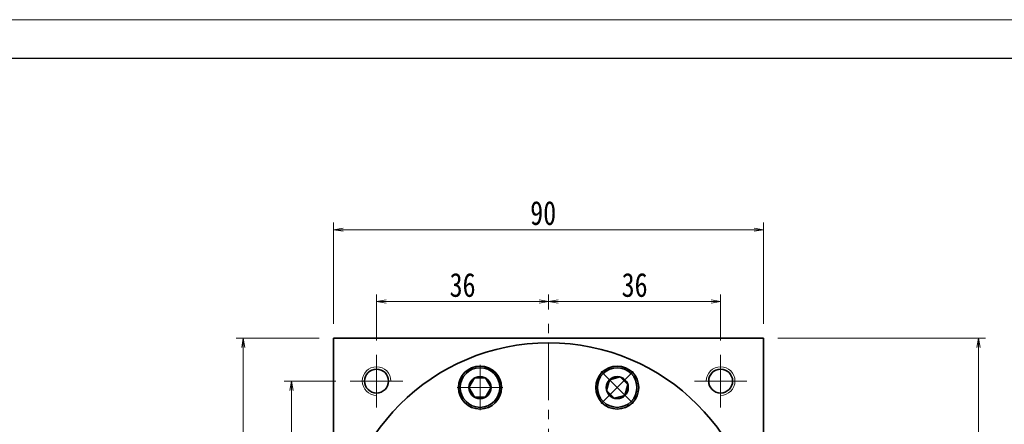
# Model space of a CAD drawing. Header units: millimetres. Extents: x -20 to 662, y -23 to 457.
# Tile 6 of 6: x 270 to 476, y 372 to 457. Entities that reach past the tile are written whole.
import ezdxf

# ---------------------------------------------------------------- set-up
doc = ezdxf.new("R2010")
doc.units = ezdxf.units.MM
doc.set_wipeout_variables(frame=1)
doc.linetypes.add('点画线', pattern=[18, 12, -2, 2, -2])
for name, color, linetype, lineweight in [('中心线层', 1, '点画线', 18), ('图框_外框线', 7, 'Continuous', 18), ('尺寸线层', 3, 'Continuous', 18), ('粗实线层', 7, 'Continuous', 35)]:
    doc.layers.add(name, color=color, linetype=linetype, lineweight=lineweight)
doc.styles.add('宋体', font='SimSun.ttf', dxfattribs={"width": 0.8})
doc.dimstyles.new('A水平标注$0', dxfattribs={"dimtxt": 3.5, "dimasz": 2, "dimexe": 1.5, "dimexo": 3, "dimgap": 1.1, "dimtad": 1, "dimtoh": 1, "dimdec": 4, "dimdsep": 46, "dimtxsty": '宋体', "dimblk": 'OPEN', "dimcen": 3, "dimclrd": 3, "dimclre": 3, "dimclrt": 6, "dimadec": 0, "dimazin": 0, "dimtm": 1e-09, "dimtfac": 1, "dimtdec": 4, "dimtix": 1, "dimtmove": 0, "dimatfit": 3, "dimldrblk": 'OPEN', "dimfxl": 0, "dimlwd": 13, "dimlwe": 13, "dimarcsym": 0})

# ---------------------------------------------------------------- blocks, each defined once
blk = doc.blocks.new('_Open')
at = {"color": 0, "linetype": 'ByBlock', "lineweight": -2}
for p, q in [((-1, 0.17), (0, 0)), ((-1, -0.17), (0, 0)), ((0, 0), (-1, 0))]:
    blk.add_line(p, q, dxfattribs=at)
blk = doc.blocks.new('*D17')
at = {"layer": 'Defpoints', "color": 0, "transparency": 16777216}
for p in [(344.55, 398.09), (380.55, 393.47), (344.55, 386.97)]:
    blk.add_point(p, dxfattribs=at)
at = {"layer": '尺寸线层', "color": 3, "lineweight": 13, "transparency": 16777216}
for p, q in [((344.55, 389.97), (344.55, 399.59)), ((378.55, 398.09), (346.55, 398.09)), ((380.55, 396.47), (380.55, 399.59))]:
    blk.add_line(p, q, dxfattribs=at)
at = {"layer": '尺寸线层', "color": 3, "lineweight": 13, "transparency": 16777216, "xscale": 2, "yscale": 2, "zscale": 2, "rotation": 180}
blk.add_blockref('_Open', (344.55, 398.09), dxfattribs=at)
at = {"layer": '尺寸线层', "color": 3, "lineweight": 13, "transparency": 16777216, "xscale": 2, "yscale": 2, "zscale": 2}
blk.add_blockref('_Open', (380.55, 398.09), dxfattribs=at)
at = {"layer": '尺寸线层', "color": 6, "transparency": 16777216, "insert": (362.55, 401.54), "char_height": 5, "attachment_point": 5, "style": '宋体', "bg_fill": 3, "box_fill_scale": 1.1, "bg_fill_color": 257, "bg_fill_transparency": 0}
blk.add_mtext('36', dxfattribs=at)
blk = doc.blocks.new('*D18')
at = {"layer": 'Defpoints', "color": 0, "transparency": 16777216}
for p in [(416.55, 398.09), (380.55, 393.47), (416.55, 386.97)]:
    blk.add_point(p, dxfattribs=at)
at = {"layer": '尺寸线层', "color": 3, "lineweight": 13, "transparency": 16777216}
for p, q in [((380.55, 396.47), (380.55, 399.59)), ((382.55, 398.09), (414.55, 398.09)), ((416.55, 389.97), (416.55, 399.59))]:
    blk.add_line(p, q, dxfattribs=at)
at = {"layer": '尺寸线层', "color": 3, "lineweight": 13, "transparency": 16777216, "xscale": 2, "yscale": 2, "zscale": 2, "rotation": 180}
blk.add_blockref('_Open', (380.55, 398.09), dxfattribs=at)
at = {"layer": '尺寸线层', "color": 3, "lineweight": 13, "transparency": 16777216, "xscale": 2, "yscale": 2, "zscale": 2}
blk.add_blockref('_Open', (416.55, 398.09), dxfattribs=at)
at = {"layer": '尺寸线层', "color": 6, "transparency": 16777216, "insert": (398.55, 401.54), "char_height": 5, "attachment_point": 5, "style": '宋体', "bg_fill": 3, "box_fill_scale": 1.1, "bg_fill_color": 257, "bg_fill_transparency": 0}
blk.add_mtext('36', dxfattribs=at)
blk = doc.blocks.new('*D19')
at = {"layer": 'Defpoints', "color": 0, "transparency": 16777216}
for p in [(339.05, 381.47), (326.75, 345.47), (327.66, 345.47)]:
    blk.add_point(p, dxfattribs=at)
at = {"layer": '尺寸线层', "color": 3, "lineweight": 13, "transparency": 16777216}
for p, q in [((336.05, 381.47), (325.25, 381.47)), ((326.75, 379.47), (326.75, 347.47)), ((324.66, 345.47), (325.25, 345.47))]:
    blk.add_line(p, q, dxfattribs=at)
at = {"layer": '尺寸线层', "color": 3, "lineweight": 13, "transparency": 16777216, "xscale": 2, "yscale": 2, "zscale": 2}
for p, rotation in [((326.75, 381.47), 90), ((326.75, 345.47), 270)]:
    blk.add_blockref('_Open', p, dxfattribs=dict(at, rotation=rotation))
at = {"layer": '尺寸线层', "color": 6, "transparency": 16777216, "insert": (323.31, 363.47), "char_height": 5, "attachment_point": 5, "rotation": 90, "style": '宋体', "bg_fill": 3, "box_fill_scale": 1.1, "bg_fill_color": 257, "bg_fill_transparency": 0}
blk.add_mtext('36', dxfattribs=at)
blk = doc.blocks.new('*D21')
at = {"layer": 'Defpoints', "color": 0, "transparency": 16777216}
for p in [(425.55, 390.47), (425.15, 144.47), (470.49, 144.47)]:
    blk.add_point(p, dxfattribs=at)
at = {"layer": '尺寸线层', "color": 3, "lineweight": 13, "transparency": 16777216}
for p, q in [((428.55, 390.47), (471.99, 390.47)), ((470.49, 388.47), (470.49, 146.47)), ((428.15, 144.47), (471.99, 144.47))]:
    blk.add_line(p, q, dxfattribs=at)
at = {"layer": '尺寸线层', "color": 3, "lineweight": 13, "transparency": 16777216, "xscale": 2, "yscale": 2, "zscale": 2}
for p, rotation in [((470.49, 390.47), 89.99999999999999), ((470.49, 144.47), 270)]:
    blk.add_blockref('_Open', p, dxfattribs=dict(at, rotation=rotation))
at = {"layer": '尺寸线层', "color": 6, "transparency": 16777216, "insert": (467.04, 267.47), "char_height": 5, "attachment_point": 5, "rotation": 90, "style": '宋体', "bg_fill": 3, "box_fill_scale": 1.1, "bg_fill_color": 257, "bg_fill_transparency": 0}
blk.add_mtext('246', dxfattribs=at)
blk = doc.blocks.new('*X6')
at = {"layer": '中心线层', "linetype": '点画线', "lineweight": 18}
for p, q in [((0, -4.76), (0, 4.76)), ((-4.76, 0), (4.76, 0))]:
    blk.add_line(p, q, dxfattribs=at)
at = {"layer": '粗实线层'}
for p, q in [((-2.31, 0), (-1.15, 2)), ((-2.31, 0), (-1.15, -2)), ((-1.15, 2), (1.15, 2)), ((2.31, 0), (1.15, 2)), ((2.31, 0), (1.15, 2)), ((2.31, 0), (1.15, -2)), ((-1.15, -2), (1.15, -2))]:
    blk.add_line(p, q, dxfattribs=at)
blk.add_circle((0, 0), 2.31, dxfattribs=at)
for start, end in [(0, 180), (180, 360)]:
    blk.add_arc((0, 0), 4.14, start, end, dxfattribs=at)
blk = doc.blocks.new('*D27')
at = {"layer": 'Defpoints', "color": 0, "transparency": 16777216}
for p in [(335.55, 390.47), (316.67, 300.47), (335.55, 300.47)]:
    blk.add_point(p, dxfattribs=at)
at = {"layer": '尺寸线层', "color": 3, "lineweight": 13, "transparency": 16777216}
for p, q in [((332.55, 390.47), (315.17, 390.47)), ((316.67, 388.47), (316.67, 302.47)), ((332.55, 300.47), (315.17, 300.47))]:
    blk.add_line(p, q, dxfattribs=at)
at = {"layer": '尺寸线层', "color": 3, "lineweight": 13, "transparency": 16777216, "xscale": 2, "yscale": 2, "zscale": 2}
for p, rotation in [((316.67, 390.47), 90), ((316.67, 300.47), 270)]:
    blk.add_blockref('_Open', p, dxfattribs=dict(at, rotation=rotation))
at = {"layer": '尺寸线层', "color": 6, "transparency": 16777216, "insert": (313.23, 345.47), "char_height": 5, "attachment_point": 5, "rotation": 90, "style": '宋体', "bg_fill": 3, "box_fill_scale": 1.1, "bg_fill_color": 257, "bg_fill_transparency": 0}
blk.add_mtext('90', dxfattribs=at)
blk = doc.blocks.new('*D28')
at = {"layer": 'Defpoints', "color": 0, "transparency": 16777216}
for p in [(425.55, 413.13), (335.55, 390.47), (425.55, 390.47)]:
    blk.add_point(p, dxfattribs=at)
at = {"layer": '尺寸线层', "color": 3, "lineweight": 13, "transparency": 16777216}
for p, q in [((335.55, 393.47), (335.55, 414.63)), ((425.55, 393.47), (425.55, 414.63)), ((337.55, 413.13), (423.55, 413.13))]:
    blk.add_line(p, q, dxfattribs=at)
at = {"layer": '尺寸线层', "color": 3, "lineweight": 13, "transparency": 16777216, "xscale": 2, "yscale": 2, "zscale": 2, "rotation": 180}
blk.add_blockref('_Open', (335.55, 413.13), dxfattribs=at)
at = {"layer": '尺寸线层', "color": 3, "lineweight": 13, "transparency": 16777216, "xscale": 2, "yscale": 2, "zscale": 2}
blk.add_blockref('_Open', (425.55, 413.13), dxfattribs=at)
at = {"layer": '尺寸线层', "color": 6, "transparency": 16777216, "insert": (379.42, 416.58), "char_height": 5, "attachment_point": 5, "style": '宋体', "bg_fill": 3, "box_fill_scale": 1.1, "bg_fill_color": 257, "bg_fill_transparency": 0}
blk.add_mtext('90', dxfattribs=at)

msp = doc.modelspace()

# ---------------------------------------------------------------- linework, layer by layer
at = {"layer": '中心线层'}
for p, q in [((380.55374, 287.47464), (380.55374, 393.47464)), ((344.55374, 375.97464), (344.55374, 386.97464)), ((416.55374, 386.97464), (416.55374, 375.97464)), ((339.05374, 381.47464), (350.05374, 381.47464)), ((411.05374, 381.47464), (422.05374, 381.47464))]:
    msp.add_line(p, q, dxfattribs=at)
at = {"layer": '粗实线层'}
for p, q in [((335.55374, 390.47464), (425.55374, 390.47464)), ((335.55374, 300.47464), (335.55374, 390.47464)), ((425.55374, 300.47464), (425.55374, 390.47464))]:
    msp.add_line(p, q, dxfattribs=at)
for centre, radius in [((344.55374, 381.47464), 2.5), ((366.20311, 380.12012), 4.5), ((394.90437, 380.12012), 4.5), ((416.55374, 381.47464), 2.5)]:
    msp.add_circle(centre, radius, dxfattribs=at)
at = {"layer": '粗实线层', "lineweight": 18}
for centre, start, end in [((344.55374, 381.47464), 360, 270), ((416.55374, 381.47464), 270, 180)]:
    msp.add_arc(centre, 3, start, end, dxfattribs=at)

# ---------------------------------------------------------------- next in the draw order: dimensions: what is measured, and where the dimension line sits
at = {"layer": '尺寸线层'}
dim = msp.add_linear_dim(base=(344.55374, 398.09186), p1=(380.55374, 393.47464), p2=(344.55374, 386.97464), dimstyle='A水平标注$0', override={"dimtxt": 5, "dimgap": 1, "dimdec": 1, "dimpost": '<>', "dimblk": 'Open', "dimtvp": 0.1, "dimtfill": 1, "dimtfillclr": 256}, dxfattribs=at)
dim.commit()
dim.dimension.update_dxf_attribs({"geometry": '*D17', "text_midpoint": (362.55374, 401.536)})
for base, p1, p2, picture, middle in [((470.48548, 144.47464), (425.55374, 390.47464), (425.15285, 144.47464), '*D21', (467.04134, 267.47464)), ((326.7507, 345.47464), (339.05374, 381.47464), (327.66186, 345.47464), '*D19', (323.30656, 363.47464))]:
    dim = msp.add_linear_dim(base=base, p1=p1, p2=p2, angle=270, dimstyle='A水平标注$0', override={"dimtxt": 5, "dimgap": 1, "dimdec": 1, "dimpost": '<>', "dimblk": 'Open', "dimtvp": 0.1, "dimtfill": 1, "dimtfillclr": 256}, dxfattribs=at)
    dim.commit()
    dim.dimension.update_dxf_attribs({"geometry": picture, "text_midpoint": middle})

# ---------------------------------------------------------------- next in the draw order: dimensions: what is measured, and where the dimension line sits
dim = msp.add_linear_dim(base=(416.55374, 398.09186), p1=(380.55374, 393.47464), p2=(416.55374, 386.97464), dimstyle='A水平标注$0', override={"dimtxt": 5, "dimgap": 1, "dimdec": 1, "dimpost": '<>', "dimblk": 'Open', "dimtvp": 0.1, "dimtfill": 1, "dimtfillclr": 256}, dxfattribs=at)
dim.commit()
dim.dimension.update_dxf_attribs({"geometry": '*D18', "text_midpoint": (398.55374, 401.536)})

# ---------------------------------------------------------------- next in the draw order: linework, layer by layer
at = {"layer": '粗实线层'}
msp.add_circle((380.55374, 345.47464), 44, dxfattribs=at)

# ---------------------------------------------------------------- next in the draw order: dimensions: what is measured, and where the dimension line sits
at = {"layer": '尺寸线层'}
dim = msp.add_linear_dim(base=(316.67395, 300.47464), p1=(335.55374, 390.47464), p2=(335.55374, 300.47464), angle=270, dimstyle='A水平标注$0', override={"dimtxt": 5, "dimgap": 1, "dimdec": 1, "dimpost": '<>', "dimblk": 'Open', "dimtvp": 0.1, "dimtfill": 1, "dimtfillclr": 256}, dxfattribs=at)
dim.commit()
dim.dimension.update_dxf_attribs({"geometry": '*D27', "text_midpoint": (313.22982, 345.47464)})

# ---------------------------------------------------------------- next in the draw order: wipeouts: each hides what was drawn before it
for points in [[(370.34311, 380.12012), (370.34304, 380.14438), (370.34283, 380.16864), (370.34247, 380.19291), (370.34198, 380.21716), (370.34134, 380.24142), (370.34055, 380.26567), (370.33963, 380.28991), (370.33856, 380.31415), (370.33735, 380.33839), (370.336, 380.36261), (370.33451, 380.38683), (370.33288, 380.41104), (370.3311, 380.43524), (370.32918, 380.45942), (370.32713, 380.4836), (370.32492, 380.50776), (370.32258, 380.53191), (370.3201, 380.55605), (370.31747, 380.58017), (370.31471, 380.60427), (370.3118, 380.62836), (370.30875, 380.65243), (370.30556, 380.67648), (370.30223, 380.70052), (370.29876, 380.72453), (370.29514, 380.74852), (370.29139, 380.77249), (370.2875, 380.79644), (370.28346, 380.82037), (370.27929, 380.84427), (370.27929, 380.84427), (370.24122, 381.03296), (370.19443, 381.21967), (370.139, 381.40401), (370.07507, 381.58557), (370.00277, 381.76397), (369.92225, 381.93881), (369.83369, 382.10972), (369.73729, 382.27632), (369.63324, 382.43827), (369.52178, 382.5952), (369.40315, 382.74679), (369.27759, 382.8927), (369.14539, 383.03261), (369.00683, 383.16622), (368.86221, 383.29326), (368.71184, 383.41343), (368.55605, 383.52648), (368.39517, 383.63217), (368.22955, 383.73026), (368.05955, 383.82056), (367.88554, 383.90285), (367.70789, 383.97696), (367.52699, 384.04274), (367.34323, 384.10004), (367.157, 384.14873), (366.96871, 384.18871), (366.77876, 384.2199), (366.58757, 384.24223), (366.39555, 384.25564), (366.20311, 384.26012), (366.20311, 384.26012), (366.01068, 384.25564), (365.81865, 384.24223), (365.62746, 384.2199), (365.43752, 384.18871), (365.24923, 384.14873), (365.063, 384.10004), (364.87923, 384.04274), (364.69833, 383.97696), (364.52068, 383.90285), (364.34667, 383.82056), (364.17667, 383.73026), (364.01105, 383.63217), (363.85018, 383.52648), (363.69438, 383.41343), (363.54401, 383.29326), (363.39939, 383.16622), (363.26083, 383.03261), (363.12863, 382.8927), (363.00308, 382.74679), (362.88444, 382.5952), (362.77298, 382.43827), (362.66894, 382.27632), (362.57253, 382.10972), (362.48398, 381.93881), (362.40346, 381.76397), (362.33116, 381.58557), (362.26722, 381.40401), (362.2118, 381.21967), (362.165, 381.03296), (362.12694, 380.84427), (362.12694, 380.84427), (362.12276, 380.82037), (362.11873, 380.79644), (362.11484, 380.77249), (362.11108, 380.74852), (362.10747, 380.72453), (362.104, 380.70052), (362.10067, 380.67648), (362.09748, 380.65243), (362.09443, 380.62836), (362.09152, 380.60427), (362.08875, 380.58017), (362.08613, 380.55605), (362.08364, 380.53191), (362.0813, 380.50776), (362.0791, 380.4836), (362.07704, 380.45942), (362.07512, 380.43524), (362.07335, 380.41104), (362.07171, 380.38683), (362.07022, 380.36261), (362.06887, 380.33839), (362.06766, 380.31415), (362.0666, 380.28991), (362.06567, 380.26567), (362.06489, 380.24142), (362.06425, 380.21716), (362.06375, 380.19291), (362.0634, 380.16864), (362.06318, 380.14438), (362.06311, 380.12012), (362.06311, 380.12012), (362.06879, 379.90345), (362.08579, 379.68737), (362.11408, 379.47248), (362.15358, 379.25937), (362.20418, 379.04861), (362.26574, 378.84079), (362.33809, 378.63648), (362.42103, 378.43623), (362.51435, 378.2406), (362.61777, 378.05012), (362.73102, 377.86531), (362.85378, 377.68669), (362.98573, 377.51473), (363.12649, 377.34992), (363.27569, 377.1927), (363.43291, 377.0435), (363.59773, 376.90274), (363.76968, 376.77079), (363.94831, 376.64802), (364.13311, 376.53477), (364.32359, 376.43135), (364.51922, 376.33804), (364.71947, 376.2551), (364.92378, 376.18275), (365.1316, 376.12119), (365.34236, 376.07059), (365.55547, 376.03109), (365.77036, 376.0028), (365.98644, 375.98579), (366.20311, 375.98012), (366.20311, 375.98012), (366.41978, 375.98579), (366.63586, 376.0028), (366.85075, 376.03109), (367.06387, 376.07059), (367.27462, 376.12119), (367.48244, 376.18275), (367.68676, 376.2551), (367.887, 376.33804), (368.08263, 376.43135), (368.27311, 376.53477), (368.45792, 376.64802), (368.63654, 376.77079), (368.8085, 376.90274), (368.97331, 377.0435), (369.13053, 377.1927), (369.27973, 377.34992), (369.4205, 377.51473), (369.55244, 377.68669), (369.67521, 377.86531), (369.78846, 378.05012), (369.89188, 378.2406), (369.98519, 378.43623), (370.06814, 378.63648), (370.14049, 378.84079), (370.20205, 379.04861), (370.25264, 379.25937), (370.29214, 379.47248), (370.32043, 379.68737), (370.33744, 379.90345)], [(397.83179, 377.1927), (397.8489, 377.2099), (397.8659, 377.22721), (397.88281, 377.24462), (397.89961, 377.26212), (397.91631, 377.27973), (397.9329, 377.29743), (397.94939, 377.31522), (397.96578, 377.33312), (397.98206, 377.35111), (397.99823, 377.36919), (398.0143, 377.38737), (398.03027, 377.40564), (398.04612, 377.42401), (398.06187, 377.44247), (398.07751, 377.46102), (398.09304, 377.47966), (398.10846, 377.4984), (398.12377, 377.51722), (398.13896, 377.53613), (398.15405, 377.55513), (398.16903, 377.57422), (398.18389, 377.5934), (398.19865, 377.61266), (398.21328, 377.63201), (398.22781, 377.65145), (398.24222, 377.67097), (398.25652, 377.69057), (398.2707, 377.71026), (398.28476, 377.73003), (398.29871, 377.74988), (398.29871, 377.74988), (398.40522, 377.91022), (398.50416, 378.07534), (398.59531, 378.24487), (398.67849, 378.41846), (398.75351, 378.59573), (398.8202, 378.7763), (398.87843, 378.95977), (398.92807, 379.14575), (398.96902, 379.33383), (399.00117, 379.52362), (399.02447, 379.71469), (399.03886, 379.90664), (399.04432, 380.09905), (399.04082, 380.29151), (399.02838, 380.4836), (399.00703, 380.6749), (398.97681, 380.865), (398.93778, 381.05349), (398.89004, 381.23997), (398.83368, 381.42402), (398.76882, 381.60526), (398.69561, 381.78328), (398.6142, 381.95771), (398.52478, 382.12816), (398.42753, 382.29428), (398.32266, 382.45569), (398.2104, 382.61206), (398.091, 382.76304), (397.9647, 382.9083), (397.83179, 383.04754), (397.83179, 383.04754), (397.69255, 383.18045), (397.54729, 383.30674), (397.39631, 383.42615), (397.23994, 383.53841), (397.07853, 383.64328), (396.91241, 383.74053), (396.74196, 383.82995), (396.56753, 383.91136), (396.38951, 383.98457), (396.20827, 384.04943), (396.02422, 384.10579), (395.83774, 384.15353), (395.64925, 384.19256), (395.45915, 384.22278), (395.26785, 384.24413), (395.07576, 384.25657), (394.8833, 384.26007), (394.69089, 384.25461), (394.49894, 384.24022), (394.30787, 384.21692), (394.11808, 384.18477), (393.93, 384.14382), (393.74402, 384.09418), (393.56055, 384.03595), (393.37998, 383.96926), (393.20271, 383.89424), (393.02912, 383.81106), (392.85959, 383.71991), (392.69447, 383.62097), (392.53413, 383.51446), (392.53413, 383.51446), (392.51428, 383.50051), (392.49451, 383.48645), (392.47482, 383.47227), (392.45522, 383.45797), (392.4357, 383.44356), (392.41626, 383.42903), (392.39691, 383.4144), (392.37765, 383.39964), (392.35847, 383.38478), (392.33938, 383.3698), (392.32038, 383.35471), (392.30147, 383.33951), (392.28265, 383.3242), (392.26391, 383.30878), (392.24527, 383.29326), (392.22672, 383.27762), (392.20826, 383.26187), (392.18989, 383.24602), (392.17162, 383.23005), (392.15344, 383.21398), (392.13536, 383.19781), (392.11737, 383.18153), (392.09947, 383.16514), (392.08168, 383.14865), (392.06398, 383.13206), (392.04637, 383.11536), (392.02887, 383.09856), (392.01146, 383.08165), (391.99415, 383.06465), (391.97695, 383.04754), (391.97695, 383.04754), (391.82775, 382.89032), (391.68699, 382.72551), (391.55504, 382.55355), (391.43227, 382.37493), (391.31902, 382.19012), (391.2156, 381.99964), (391.12229, 381.80401), (391.03935, 381.60376), (390.967, 381.39945), (390.90544, 381.19163), (390.85484, 380.98087), (390.81534, 380.76776), (390.78705, 380.55287), (390.77004, 380.33679), (390.76437, 380.12012), (390.77004, 379.90345), (390.78705, 379.68737), (390.81534, 379.47248), (390.85484, 379.25937), (390.90544, 379.04861), (390.967, 378.84079), (391.03935, 378.63648), (391.12229, 378.43623), (391.2156, 378.2406), (391.31902, 378.05012), (391.43227, 377.86531), (391.55504, 377.68669), (391.68699, 377.51473), (391.82775, 377.34992), (391.97695, 377.1927), (391.97695, 377.1927), (392.13417, 377.0435), (392.29898, 376.90274), (392.47094, 376.77079), (392.64956, 376.64802), (392.83437, 376.53477), (393.02485, 376.43135), (393.22048, 376.33804), (393.42073, 376.2551), (393.62504, 376.18275), (393.83286, 376.12119), (394.04362, 376.07059), (394.25673, 376.03109), (394.47162, 376.0028), (394.6877, 375.98579), (394.90437, 375.98012), (395.12104, 375.98579), (395.33712, 376.0028), (395.55201, 376.03109), (395.76512, 376.07059), (395.97588, 376.12119), (396.1837, 376.18275), (396.38801, 376.2551), (396.58826, 376.33804), (396.78389, 376.43135), (396.97437, 376.53477), (397.15918, 376.64802), (397.3378, 376.77079), (397.50976, 376.90274), (397.67457, 377.0435)]]:
    msp.add_wipeout(points).dxf.layer = '粗实线层'

# ---------------------------------------------------------------- next in the draw order: block references
at = {"layer": '粗实线层', "rotation": 315.0000000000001}
msp.add_blockref('*X6', (394.90437, 380.12012), dxfattribs=at)
at = {"layer": '粗实线层'}
msp.add_blockref('*X6', (366.20311, 380.12012), dxfattribs=at)

# ---------------------------------------------------------------- next in the draw order: dimensions: what is measured, and where the dimension line sits
at = {"layer": '尺寸线层'}
dim = msp.add_linear_dim(base=(425.55374, 413.13481), p1=(335.55374, 390.47464), p2=(425.55374, 390.47464), dimstyle='A水平标注$0', override={"dimtxt": 5, "dimgap": 1, "dimdec": 1, "dimpost": '<>', "dimblk": 'Open', "dimtvp": 0.1, "dimtfill": 1, "dimtfillclr": 256}, dxfattribs=at)
dim.commit()
dim.dimension.update_dxf_attribs({"geometry": '*D28', "text_midpoint": (379.42094, 413.13481), "dimtype": 160})

# ---------------------------------------------------------------- next in the draw order: linework, layer by layer
at = {"layer": '图框_外框线', "color": 3}
msp.add_lwpolyline([(-16.48868, -23.10345), (662.48989, -23.10345), (662.48989, 457.0314), (-16.48868, 457.0314)], close=True, dxfattribs=at)
at = {"layer": '图框_外框线', "color": 3, "lineweight": 25}
msp.add_lwpolyline([(23.92671, -15.02037), (654.40681, -15.02037), (654.40681, 448.94832), (23.92671, 448.94832)], close=True, dxfattribs=at)

doc.saveas('drawing.dxf')
